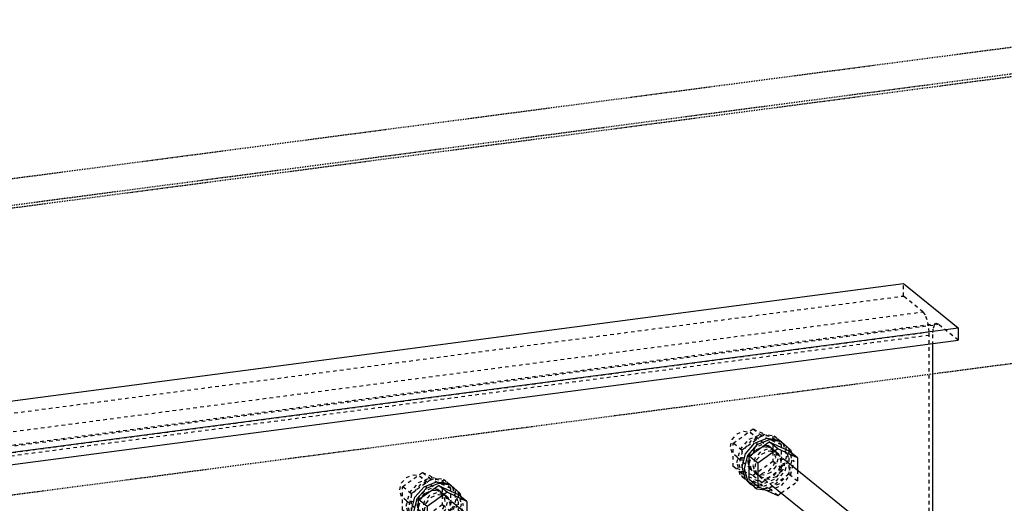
# Model space of a CAD drawing. Header units: millimetres. Extents: x 0 to 5940, y 0 to 2970.
# Tile 14 of 16: x 2811 to 3363, y 1726 to 1997. Entities that reach past the tile are written whole.
import ezdxf

# ---------------------------------------------------------------- set-up
doc = ezdxf.new("R2010")
doc.units = ezdxf.units.MM
doc.linetypes.add('DXK_LINE_DOT2', pattern=[3.9198, 1.9599, -1.9599])
doc.linetypes.add('DXK_LINE_DOT4', pattern=[0.9408, 0.4704, -0.4704])

# ---------------------------------------------------------------- blocks, each defined once
blk = doc.blocks.new('Part-2667976-1309 - 1297')
at = {"color": 5, "linetype": 'Continuous'}
for p, q in [((895.75, 1531.77), (3306.43, 1848.87)), ((3306.43, 1848.87), (3337.15, 1824.11)), ((926.47, 1507.02), (3337.15, 1824.11)), ((3337.15, 1824.11), (3337.15, 1817.12)), ((926.47, 1500.02), (3337.15, 1817.12)), ((3322.72, 1815.22), (3322.72, 1702.59))]:
    blk.add_line(p, q, dxfattribs=at)
at = {"color": 8, "linetype": 'DXK_LINE_DOT2'}
for p, q in [((3306.43, 1841.87), (3306.43, 1848.87)), ((895.75, 1524.77), (3306.43, 1841.87)), ((3317.48, 1832.97), (3306.43, 1841.87)), ((906.8, 1515.87), (3317.48, 1832.97)), ((3318.77, 1831.28), (3317.48, 1832.97)), ((3319.86, 1828.55), (3318.77, 1831.28)), ((3320.59, 1825.2), (3319.86, 1828.55)), ((914.13, 1509.32), (3324.81, 1826.41)), ((915.42, 1508.93), (3326.1, 1826.02)), ((3320.85, 1821.74), (3320.59, 1825.2)), ((3322.98, 1823.28), (3322.72, 1820.23)), ((3323.71, 1825.45), (3322.98, 1823.28)), ((3324.81, 1826.41), (3323.71, 1825.45)), ((3326.1, 1826.02), (3324.81, 1826.41)), ((3337.15, 1817.12), (3326.1, 1826.02)), ((910.17, 1504.64), (3320.85, 1821.74)), ((921.13, 1504.33), (3322.72, 1820.23)), ((3320.85, 1701.47), (3320.85, 1821.74)), ((3322.72, 1820.23), (3322.72, 1815.22))]:
    blk.add_line(p, q, dxfattribs=at)
blk = doc.blocks.new('Part-2667976-2640 - 1297')
at = {"color": 4, "linetype": 'DXK_LINE_DOT4'}
blk.add_line((3515.13, 1984.31), (783.88, 1625.05), dxfattribs=at)
at = {"color": 6, "linetype": 'DXK_LINE_DOT4'}
blk.add_line((3501.22, 1984.02), (783.88, 1626.59), dxfattribs=at)
blk = doc.blocks.new('Part-2667976-1414 - 1297')
at = {"color": 8, "linetype": 'DXK_LINE_DOT2'}
for p, q in [((3025.03, 1737.01), (3027.75, 1740.13)), ((3027.75, 1740.13), (3031.46, 1741.64)), ((3031.46, 1741.64), (3035.17, 1741.11)), ((3035.17, 1741.11), (3054.27, 1725.72)), ((3035.17, 1741.11), (3037.88, 1738.7)), ((3024.04, 1733.1), (3025.03, 1737.01)), ((3037.88, 1738.7), (3038.88, 1735.05)), ((3038.88, 1735.05), (3037.88, 1731.13)), ((3025.03, 1729.44), (3024.04, 1733.1)), ((3027.75, 1727.03), (3025.03, 1729.44)), ((3037.88, 1731.13), (3035.17, 1728.01)), ((3027.75, 1727.03), (3046.85, 1711.64)), ((3031.46, 1726.51), (3027.75, 1727.03)), ((3035.17, 1728.01), (3031.46, 1726.51)), ((3116.62, 1675.47), (3212.62, 1598.12)), ((3095.23, 1672.66), (3205.2, 1584.04))]:
    blk.add_line(p, q, dxfattribs=at)
at = {"color": 5, "linetype": 'Continuous'}
for p, q in [((3054.27, 1725.72), (3116.62, 1675.47)), ((3046.85, 1711.64), (3095.23, 1672.66)), ((3212.62, 1598.12), (3217.86, 1593.89)), ((3210.44, 1592.92), (3207.73, 1589.79)), ((3214.15, 1594.42), (3210.44, 1592.92)), ((3217.86, 1593.89), (3214.15, 1594.42)), ((3220.58, 1591.48), (3217.86, 1593.89)), ((3221.57, 1587.83), (3220.58, 1591.48)), ((3207.73, 1589.79), (3206.74, 1585.88)), ((3206.74, 1585.88), (3207.73, 1582.23)), ((3220.58, 1583.92), (3221.57, 1587.83)), ((3205.2, 1584.04), (3210.44, 1579.82)), ((3207.73, 1582.23), (3210.44, 1579.82)), ((3210.44, 1579.82), (3214.15, 1579.29)), ((3214.15, 1579.29), (3217.86, 1580.79)), ((3217.86, 1580.79), (3220.58, 1583.92))]:
    blk.add_line(p, q, dxfattribs=at)
blk = doc.blocks.new('Part-2667976-1419 - 1297')
at = {"color": 5, "linetype": 'Continuous'}
for p, q in [((3032.52, 1729.01), (3037.62, 1734.87)), ((3038.74, 1733.97), (3033.65, 1728.11)), ((3037.62, 1734.87), (3044.57, 1737.69)), ((3045.69, 1736.78), (3038.74, 1733.97)), ((3044.57, 1737.69), (3051.52, 1736.7)), ((3052.65, 1735.8), (3045.69, 1736.78)), ((3051.52, 1736.7), (3052.65, 1735.8)), ((3057.74, 1731.28), (3052.65, 1735.8)), ((3030.66, 1721.68), (3032.52, 1729.01)), ((3057.74, 1731.28), (3058.23, 1729.48)), ((3033.65, 1728.11), (3031.79, 1720.77)), ((3032.52, 1714.83), (3030.66, 1721.68)), ((3031.79, 1720.77), (3033.65, 1713.93)), ((3037.62, 1710.31), (3032.52, 1714.83)), ((3033.65, 1713.93), (3038.74, 1709.4)), ((3037.62, 1710.31), (3038.74, 1709.4)), ((3038.74, 1709.4), (3043.74, 1708.7))]:
    blk.add_line(p, q, dxfattribs=at)
at = {"color": 8, "linetype": 'DXK_LINE_DOT2'}
for p, q in [((3051.52, 1736.7), (3056.61, 1732.18)), ((3040.63, 1729.95), (3037.74, 1726.63)), ((3038.87, 1725.72), (3041.75, 1729.04)), ((3044.57, 1731.54), (3040.63, 1729.95)), ((3041.75, 1729.04), (3045.69, 1730.64)), ((3048.51, 1730.99), (3044.57, 1731.54)), ((3045.69, 1730.64), (3049.63, 1730.08)), ((3048.51, 1730.99), (3049.63, 1730.08)), ((3051.39, 1728.42), (3048.51, 1730.99)), ((3049.63, 1730.08), (3052.52, 1727.52)), ((3052.45, 1724.54), (3051.39, 1728.42)), ((3056.61, 1732.18), (3058.48, 1725.34)), ((3058.23, 1729.48), (3059.6, 1724.43)), ((3037.74, 1726.63), (3036.69, 1722.47)), ((3037.81, 1721.56), (3038.87, 1725.72)), ((3051.39, 1720.39), (3052.45, 1724.54)), ((3052.52, 1727.52), (3053.57, 1723.64)), ((3053.57, 1723.64), (3052.52, 1719.48)), ((3058.48, 1725.34), (3056.61, 1718)), ((3057.74, 1717.09), (3059.6, 1724.43)), ((3036.69, 1722.47), (3037.74, 1718.59)), ((3037.74, 1718.59), (3040.63, 1716.03)), ((3038.87, 1717.68), (3037.81, 1721.56)), ((3038.87, 1717.68), (3039.44, 1717.18)), ((3048.51, 1717.06), (3051.39, 1720.39)), ((3052.52, 1719.48), (3049.63, 1716.16)), ((3056.61, 1718), (3051.52, 1712.14)), ((3039.44, 1717.18), (3041.75, 1715.12)), ((3040.63, 1716.03), (3041.75, 1715.12)), ((3040.63, 1716.03), (3044.57, 1715.47)), ((3041.75, 1715.12), (3045.69, 1714.56)), ((3044.57, 1715.47), (3048.51, 1717.06)), ((3051.52, 1712.14), (3044.57, 1709.32)), ((3049.63, 1716.16), (3045.69, 1714.56)), ((3052.65, 1711.23), (3057.74, 1717.09)), ((3044.57, 1709.32), (3037.62, 1710.31)), ((3043.74, 1708.7), (3045.69, 1708.42)), ((3045.69, 1708.42), (3052.65, 1711.23))]:
    blk.add_line(p, q, dxfattribs=at)
blk = doc.blocks.new('Part-2667976-1420 - 1297')
at = {"color": 5, "linetype": 'Continuous'}
for p, q in [((3034.57, 1727.69), (3045.69, 1735.7)), ((3050.56, 1731.78), (3045.69, 1735.7)), ((3045.69, 1735.7), (3056.82, 1730.62)), ((3050.56, 1731.78), (3039.44, 1723.76)), ((3061.69, 1726.69), (3050.56, 1731.78)), ((3061.69, 1726.69), (3056.82, 1730.62)), ((3039.44, 1723.76), (3034.57, 1727.69)), ((3034.57, 1714.59), (3034.57, 1727.69)), ((3039.44, 1723.76), (3039.44, 1710.66)), ((3061.69, 1726.69), (3061.69, 1719.74)), ((3039.44, 1710.66), (3034.57, 1714.59)), ((3039.44, 1710.66), (3050.56, 1705.58)), ((3050.56, 1705.58), (3052.58, 1707.03))]:
    blk.add_line(p, q, dxfattribs=at)
at = {"color": 8, "linetype": 'DXK_LINE_DOT2'}
for p, q in [((3056.82, 1730.62), (3056.82, 1717.51)), ((3056.82, 1717.51), (3045.69, 1709.5)), ((3061.69, 1713.59), (3056.82, 1717.51)), ((3061.69, 1719.74), (3061.69, 1713.59)), ((3045.69, 1709.5), (3034.57, 1714.59)), ((3052.58, 1707.03), (3061.69, 1713.59)), ((3050.56, 1705.58), (3045.69, 1709.5))]:
    blk.add_line(p, q, dxfattribs=at)
blk = doc.blocks.new('Part-2667976-1421 - 1297')
at = {"color": 8, "linetype": 'DXK_LINE_DOT2'}
for p, q in [((3034.62, 1737.29), (3041.57, 1740.1)), ((3041.57, 1740.1), (3048.53, 1739.12)), ((3029.53, 1731.43), (3034.62, 1737.29)), ((3035.74, 1736.38), (3030.65, 1730.52)), ((3042.7, 1739.2), (3035.74, 1736.38)), ((3041.57, 1733.96), (3037.63, 1732.36)), ((3045.51, 1733.4), (3041.57, 1733.96)), ((3049.65, 1738.21), (3042.7, 1739.2)), ((3048.53, 1739.12), (3049.65, 1738.21)), ((3048.53, 1739.12), (3053.62, 1734.6)), ((3054.74, 1733.69), (3049.65, 1738.21)), ((3053.62, 1734.6), (3055.48, 1727.75)), ((3027.66, 1724.09), (3029.53, 1731.43)), ((3030.65, 1730.52), (3028.79, 1723.19)), ((3034.75, 1729.04), (3033.69, 1724.89)), ((3037.63, 1732.36), (3034.75, 1729.04)), ((3035.87, 1728.14), (3038.76, 1731.46)), ((3038.76, 1731.46), (3042.7, 1733.05)), ((3042.7, 1733.05), (3046.64, 1732.49)), ((3045.51, 1733.4), (3046.64, 1732.49)), ((3048.4, 1730.84), (3045.51, 1733.4)), ((3046.64, 1732.49), (3049.52, 1729.93)), ((3049.45, 1726.96), (3048.4, 1730.84)), ((3049.52, 1729.93), (3050.58, 1726.05)), ((3056.6, 1726.85), (3054.74, 1733.69)), ((3029.53, 1717.25), (3027.66, 1724.09)), ((3028.79, 1723.19), (3030.65, 1716.34)), ((3033.69, 1724.89), (3034.75, 1721.01)), ((3034.81, 1723.98), (3035.87, 1728.14)), ((3035.87, 1720.1), (3034.81, 1723.98)), ((3045.51, 1719.48), (3048.4, 1722.8)), ((3048.4, 1722.8), (3049.45, 1726.96)), ((3050.58, 1726.05), (3049.52, 1721.9)), ((3055.48, 1727.75), (3053.62, 1720.41)), ((3054.74, 1719.51), (3056.6, 1726.85)), ((3034.75, 1721.01), (3037.63, 1718.44)), ((3038.76, 1717.54), (3035.87, 1720.1)), ((3037.63, 1718.44), (3038.76, 1717.54)), ((3037.63, 1718.44), (3041.57, 1717.88)), ((3042.7, 1716.98), (3038.76, 1717.54)), ((3041.57, 1717.88), (3045.51, 1719.48)), ((3046.64, 1718.57), (3042.7, 1716.98)), ((3049.52, 1721.9), (3046.64, 1718.57)), ((3053.62, 1720.41), (3048.53, 1714.55)), ((3049.65, 1713.65), (3054.74, 1719.51)), ((3034.62, 1712.72), (3029.53, 1717.25)), ((3030.65, 1716.34), (3035.74, 1711.82)), ((3034.62, 1712.72), (3035.74, 1711.82)), ((3041.57, 1711.74), (3034.62, 1712.72)), ((3035.74, 1711.82), (3042.7, 1710.83)), ((3048.53, 1714.55), (3041.57, 1711.74)), ((3042.7, 1710.83), (3049.65, 1713.65))]:
    blk.add_line(p, q, dxfattribs=at)
blk = doc.blocks.new('Part-2667976-1422 - 1297')
at = {"color": 8, "linetype": 'DXK_LINE_DOT2'}
for p, q in [((3025.58, 1734.93), (3036.7, 1742.95)), ((3041.57, 1739.02), (3036.7, 1742.95)), ((3036.7, 1742.95), (3047.83, 1737.86)), ((3030.45, 1731.01), (3025.58, 1734.93)), ((3025.58, 1721.83), (3025.58, 1734.93)), ((3041.57, 1739.02), (3030.45, 1731.01)), ((3052.7, 1733.94), (3041.57, 1739.02)), ((3052.7, 1733.94), (3047.83, 1737.86)), ((3047.83, 1737.86), (3047.83, 1724.76)), ((3052.7, 1720.83), (3052.7, 1733.94)), ((3030.45, 1731.01), (3030.45, 1717.91)), ((3047.83, 1724.76), (3036.7, 1716.74)), ((3052.7, 1720.83), (3047.83, 1724.76)), ((3030.45, 1717.91), (3025.58, 1721.83)), ((3036.7, 1716.74), (3025.58, 1721.83)), ((3030.45, 1717.91), (3041.57, 1712.82)), ((3041.57, 1712.82), (3052.7, 1720.83)), ((3041.57, 1712.82), (3036.7, 1716.74))]:
    blk.add_line(p, q, dxfattribs=at)
blk = doc.blocks.new('Part-2667976-1423 - 1297')
at = {"color": 8, "linetype": 'DXK_LINE_DOT2'}
for p, q in [((3210.47, 1761.4), (3213.19, 1764.53)), ((3213.19, 1764.53), (3216.89, 1766.03)), ((3216.89, 1766.03), (3220.6, 1765.5)), ((3220.6, 1765.5), (3239.71, 1750.11)), ((3220.6, 1765.5), (3223.32, 1763.09)), ((3223.32, 1763.09), (3224.31, 1759.44)), ((3209.48, 1757.49), (3210.47, 1761.4)), ((3210.47, 1753.84), (3209.48, 1757.49)), ((3224.31, 1759.44), (3223.32, 1755.53)), ((3213.19, 1751.43), (3210.47, 1753.84)), ((3213.19, 1751.43), (3232.29, 1736.03)), ((3216.89, 1750.9), (3213.19, 1751.43)), ((3220.6, 1752.4), (3216.89, 1750.9)), ((3223.32, 1755.53), (3220.6, 1752.4)), ((3280.66, 1697.05), (3390.64, 1608.43)), ((3302.06, 1699.87), (3398.05, 1622.51))]:
    blk.add_line(p, q, dxfattribs=at)
at = {"color": 5, "linetype": 'Continuous'}
for p, q in [((3239.71, 1750.11), (3302.06, 1699.87)), ((3232.29, 1736.03), (3280.66, 1697.05)), ((3399.59, 1618.81), (3395.88, 1617.31)), ((3398.05, 1622.51), (3403.3, 1618.28)), ((3403.3, 1618.28), (3399.59, 1618.81)), ((3406.01, 1615.87), (3403.3, 1618.28)), ((3393.17, 1614.18), (3392.17, 1610.27)), ((3395.88, 1617.31), (3393.17, 1614.18)), ((3407.01, 1612.22), (3406.01, 1615.87)), ((3390.64, 1608.43), (3395.88, 1604.21)), ((3392.17, 1610.27), (3393.17, 1606.62)), ((3403.3, 1605.18), (3406.01, 1608.31)), ((3406.01, 1608.31), (3407.01, 1612.22)), ((3393.17, 1606.62), (3395.88, 1604.21)), ((3395.88, 1604.21), (3399.59, 1603.68)), ((3399.59, 1603.68), (3403.3, 1605.18))]:
    blk.add_line(p, q, dxfattribs=at)
blk = doc.blocks.new('Part-2667976-1428 - 1297')
at = {"color": 5, "linetype": 'Continuous'}
for p, q in [((3223.05, 1759.27), (3230.01, 1762.08)), ((3230.01, 1762.08), (3236.96, 1761.1)), ((3217.96, 1753.41), (3223.05, 1759.27)), ((3224.18, 1758.36), (3219.09, 1752.5)), ((3231.13, 1761.18), (3224.18, 1758.36)), ((3238.08, 1760.19), (3231.13, 1761.18)), ((3236.96, 1761.1), (3238.08, 1760.19)), ((3243.17, 1755.67), (3238.08, 1760.19)), ((3216.1, 1746.07), (3217.96, 1753.41)), ((3219.09, 1752.5), (3217.22, 1745.16)), ((3243.17, 1755.67), (3243.66, 1753.87)), ((3217.96, 1739.22), (3216.1, 1746.07)), ((3217.22, 1745.16), (3219.09, 1738.32)), ((3223.05, 1734.7), (3217.96, 1739.22)), ((3219.09, 1738.32), (3224.18, 1733.8)), ((3223.05, 1734.7), (3224.18, 1733.8)), ((3224.18, 1733.8), (3229.18, 1733.09))]:
    blk.add_line(p, q, dxfattribs=at)
at = {"color": 8, "linetype": 'DXK_LINE_DOT2'}
for p, q in [((3230.01, 1755.94), (3226.07, 1754.34)), ((3233.95, 1755.38), (3230.01, 1755.94)), ((3236.96, 1761.1), (3242.05, 1756.57)), ((3242.05, 1756.57), (3243.91, 1749.73)), ((3223.18, 1751.02), (3222.12, 1746.86)), ((3226.07, 1754.34), (3223.18, 1751.02)), ((3224.3, 1750.11), (3227.19, 1753.44)), ((3227.19, 1753.44), (3231.13, 1755.03)), ((3231.13, 1755.03), (3235.07, 1754.47)), ((3233.95, 1755.38), (3235.07, 1754.47)), ((3236.83, 1752.82), (3233.95, 1755.38)), ((3235.07, 1754.47), (3237.95, 1751.91)), ((3237.89, 1748.94), (3236.83, 1752.82)), ((3237.95, 1751.91), (3239.01, 1748.03)), ((3243.66, 1753.87), (3245.04, 1748.82)), ((3222.12, 1746.86), (3223.18, 1742.98)), ((3223.25, 1745.96), (3224.3, 1750.11)), ((3224.3, 1742.08), (3223.25, 1745.96)), ((3236.83, 1744.78), (3237.89, 1748.94)), ((3239.01, 1748.03), (3237.95, 1743.87)), ((3243.91, 1749.73), (3242.05, 1742.39)), ((3243.17, 1741.49), (3245.04, 1748.82)), ((3223.18, 1742.98), (3226.07, 1740.42)), ((3227.19, 1739.51), (3224.3, 1742.08)), ((3226.07, 1740.42), (3227.19, 1739.51)), ((3226.07, 1740.42), (3230.01, 1739.86)), ((3231.13, 1738.96), (3227.19, 1739.51)), ((3230.01, 1739.86), (3233.95, 1741.46)), ((3235.07, 1740.55), (3231.13, 1738.96)), ((3233.95, 1741.46), (3236.83, 1744.78)), ((3237.95, 1743.87), (3235.07, 1740.55)), ((3242.05, 1742.39), (3236.96, 1736.53)), ((3238.08, 1735.63), (3243.17, 1741.49)), ((3230.01, 1733.72), (3223.05, 1734.7)), ((3236.96, 1736.53), (3230.01, 1733.72)), ((3231.13, 1732.81), (3238.08, 1735.63)), ((3229.18, 1733.09), (3231.13, 1732.81))]:
    blk.add_line(p, q, dxfattribs=at)
blk = doc.blocks.new('Part-2667976-1429 - 1297')
at = {"color": 5, "linetype": 'Continuous'}
for p, q in [((3220, 1752.08), (3231.13, 1760.09)), ((3236, 1756.17), (3224.87, 1748.16)), ((3236, 1756.17), (3231.13, 1760.09)), ((3231.13, 1760.09), (3242.26, 1755.01)), ((3247.13, 1751.08), (3236, 1756.17)), ((3224.87, 1748.16), (3220, 1752.08)), ((3220, 1738.98), (3220, 1752.08)), ((3247.13, 1751.08), (3242.26, 1755.01)), ((3247.13, 1751.08), (3247.13, 1744.13)), ((3224.87, 1748.16), (3224.87, 1735.05)), ((3224.87, 1735.05), (3220, 1738.98)), ((3224.87, 1735.05), (3236, 1729.97)), ((3236, 1729.97), (3238.01, 1731.42))]:
    blk.add_line(p, q, dxfattribs=at)
at = {"color": 8, "linetype": 'DXK_LINE_DOT2'}
for p, q in [((3242.26, 1755.01), (3242.26, 1741.91)), ((3242.26, 1741.91), (3231.13, 1733.89)), ((3247.13, 1737.98), (3242.26, 1741.91)), ((3247.13, 1744.13), (3247.13, 1737.98)), ((3231.13, 1733.89), (3220, 1738.98)), ((3236, 1729.97), (3231.13, 1733.89)), ((3238.01, 1731.42), (3247.13, 1737.98))]:
    blk.add_line(p, q, dxfattribs=at)
blk = doc.blocks.new('Part-2667976-1430 - 1297')
at = {"color": 8, "linetype": 'DXK_LINE_DOT2'}
for p, q in [((3214.96, 1755.82), (3220.06, 1761.68)), ((3220.06, 1761.68), (3227.01, 1764.5)), ((3228.13, 1763.59), (3221.18, 1760.78)), ((3227.01, 1764.5), (3233.96, 1763.51)), ((3235.09, 1762.61), (3228.13, 1763.59)), ((3233.96, 1763.51), (3235.09, 1762.61)), ((3233.96, 1763.51), (3239.05, 1758.99)), ((3240.18, 1758.08), (3235.09, 1762.61)), ((3221.18, 1760.78), (3216.09, 1754.92)), ((3223.07, 1756.76), (3220.18, 1753.43)), ((3227.01, 1758.35), (3223.07, 1756.76)), ((3224.19, 1755.85), (3228.13, 1757.45)), ((3230.95, 1757.79), (3227.01, 1758.35)), ((3228.13, 1757.45), (3232.07, 1756.89)), ((3230.95, 1757.79), (3232.07, 1756.89)), ((3233.83, 1755.23), (3230.95, 1757.79)), ((3232.07, 1756.89), (3234.96, 1754.32)), ((3239.05, 1758.99), (3240.92, 1752.14)), ((3242.04, 1751.24), (3240.18, 1758.08)), ((3213.1, 1748.48), (3214.96, 1755.82)), ((3216.09, 1754.92), (3214.23, 1747.58)), ((3220.18, 1753.43), (3219.13, 1749.28)), ((3220.25, 1748.37), (3221.31, 1752.53)), ((3221.31, 1752.53), (3224.19, 1755.85)), ((3234.89, 1751.35), (3233.83, 1755.23)), ((3233.83, 1747.19), (3234.89, 1751.35)), ((3234.96, 1754.32), (3236.01, 1750.44)), ((3236.01, 1750.44), (3234.96, 1746.29)), ((3240.92, 1752.14), (3239.05, 1744.81)), ((3240.18, 1743.9), (3242.04, 1751.24)), ((3214.96, 1741.64), (3213.1, 1748.48)), ((3214.23, 1747.58), (3216.09, 1740.73)), ((3219.13, 1749.28), (3220.18, 1745.4)), ((3220.18, 1745.4), (3223.07, 1742.84)), ((3221.31, 1744.49), (3220.25, 1748.37)), ((3230.95, 1743.87), (3233.83, 1747.19)), ((3234.96, 1746.29), (3232.07, 1742.97)), ((3220.06, 1737.12), (3214.96, 1741.64)), ((3216.09, 1740.73), (3221.18, 1736.21)), ((3224.19, 1741.93), (3221.31, 1744.49)), ((3223.07, 1742.84), (3224.19, 1741.93)), ((3223.07, 1742.84), (3227.01, 1742.28)), ((3228.13, 1741.37), (3224.19, 1741.93)), ((3227.01, 1742.28), (3230.95, 1743.87)), ((3232.07, 1742.97), (3228.13, 1741.37)), ((3239.05, 1744.81), (3233.96, 1738.95)), ((3235.09, 1738.04), (3240.18, 1743.9)), ((3220.06, 1737.12), (3221.18, 1736.21)), ((3227.01, 1736.13), (3220.06, 1737.12)), ((3221.18, 1736.21), (3221.51, 1736.16)), ((3221.51, 1736.16), (3228.13, 1735.23)), ((3233.96, 1738.95), (3227.01, 1736.13)), ((3228.13, 1735.23), (3235.09, 1738.04))]:
    blk.add_line(p, q, dxfattribs=at)
blk = doc.blocks.new('Part-2667976-1431 - 1297')
at = {"color": 8, "linetype": 'DXK_LINE_DOT2'}
for p, q in [((3211.01, 1759.33), (3222.14, 1767.34)), ((3227.01, 1763.42), (3222.14, 1767.34)), ((3222.14, 1767.34), (3233.27, 1762.25)), ((3227.01, 1763.42), (3215.88, 1755.4)), ((3238.14, 1758.33), (3227.01, 1763.42)), ((3238.14, 1758.33), (3233.27, 1762.25)), ((3233.27, 1762.25), (3233.27, 1749.15)), ((3215.88, 1755.4), (3211.01, 1759.33)), ((3211.01, 1746.22), (3211.01, 1759.33)), ((3238.14, 1745.23), (3238.14, 1758.33)), ((3215.88, 1755.4), (3215.88, 1742.3)), ((3215.88, 1742.3), (3211.01, 1746.22)), ((3222.14, 1741.14), (3211.01, 1746.22)), ((3233.27, 1749.15), (3222.14, 1741.14)), ((3227.01, 1737.21), (3238.14, 1745.23)), ((3238.14, 1745.23), (3233.27, 1749.15)), ((3215.88, 1742.3), (3227.01, 1737.21)), ((3227.01, 1737.21), (3222.14, 1741.14))]:
    blk.add_line(p, q, dxfattribs=at)
blk = doc.blocks.new('Part-2667976-2642 - 1297')
at = {"color": 6, "linetype": 'DXK_LINE_DOT4'}
for p, q in [((3485.3, 1996.85), (767.96, 1639.42)), ((957.02, 1487.07), (3674.37, 1844.5))]:
    blk.add_line(p, q, dxfattribs=at)

msp = doc.modelspace()

# ---------------------------------------------------------------- block references
for name in ['Part-2667976-2640 - 1297', 'Part-2667976-2642 - 1297', 'Part-2667976-1309 - 1297', 'Part-2667976-1431 - 1297', 'Part-2667976-1423 - 1297', 'Part-2667976-1430 - 1297', 'Part-2667976-1428 - 1297', 'Part-2667976-1429 - 1297', 'Part-2667976-1414 - 1297', 'Part-2667976-1422 - 1297', 'Part-2667976-1421 - 1297', 'Part-2667976-1419 - 1297', 'Part-2667976-1420 - 1297']:
    msp.add_blockref(name, (0, 0))

doc.saveas('drawing.dxf')
